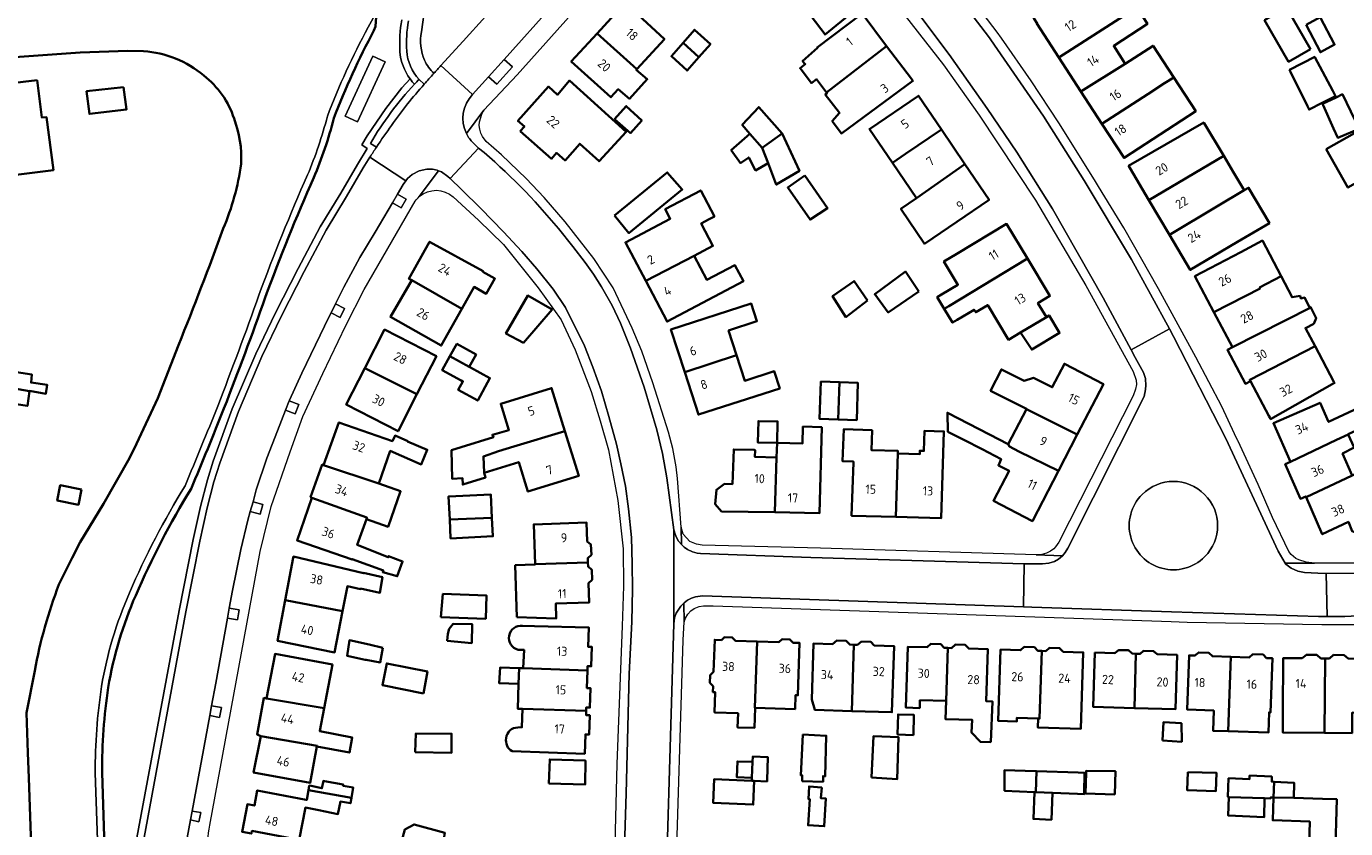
# Model space of a CAD drawing. Extents: x 150256 to 156914, y 461459 to 469481.
# Tile 171 of 256: x 155580 to 155775, y 462604 to 462723. Entities that reach past the tile are written whole.
import ezdxf
from ezdxf.enums import TextEntityAlignment as Align

# ---------------------------------------------------------------- set-up
doc = ezdxf.new("R2010")
doc.units = 0
doc.header["$LTSCALE"] = 0.75
for name, color, linetype, lineweight in [('B-RO-GK-BESCHOEIING-G', 251, 'GK-BESCHOEIING', 35), ('B-RO-GR-GROENVOORZIENING-GV', 251, 'CONTINUOUS', 18), ('B-RO-OG-BEBOUWING-GV', 6, 'CONTINUOUS', 35), ('B-RO-OG-BEBOUWING-T18', 1, 'CONTINUOUS', 18), ('B-RO-OG-TERREIN_CULTUURSCHEIDING-GV', 251, 'CONTINUOUS', 18), ('B-RO-OG-WATER_SLOOT-GV', 251, 'CONTINUOUS', 18), ('B-RO-VH-VERHARDING_ASFALT-GV', 251, 'CONTINUOUS', 18), ('B-RO-VH-VERHARDING_GRASBETONSTEEN-GV', 251, 'CONTINUOUS', 18), ('B-RO-VH-VERHARDING_STRAATBAKSTEEN-GV', 251, 'CONTINUOUS', 18), ('B-RO-VH-VERHARDING_TEGEL-GV', 251, 'CONTINUOUS', 18)]:
    doc.layers.add(name, color=color, linetype=linetype, lineweight=lineweight)
doc.styles.add('NLCS-ISO-M200-T18', font='NLCS-ISO.ttf', dxfattribs={"height": 360})
doc.linetypes.add('GK-BESCHOEIING', pattern='A,30,-5,[1,NLCS.SHX,S=1,R=0,X=0,Y=0],-5', length=40)

msp = doc.modelspace()

# ---------------------------------------------------------------- linework, layer by layer
at = {"layer": 'B-RO-GK-BESCHOEIING-G'}
for points in [[(155631.612, 462722.224), (155631.854, 462722.799), (155631.991, 462724.922)], [(155588.118, 462718.955), (155578.458, 462718.275)], [(155595.145, 462719.212), (155588.118, 462718.955)], [(155597.491, 462719.171), (155595.145, 462719.212)], [(155602.665, 462675.651), (155599.595, 462667.798)], [(155599.595, 462667.798), (155596.459, 462661.028)], [(155596.459, 462661.028), (155595.398, 462658.92)], [(155595.398, 462658.92), (155591.545, 462652.177)], [(155591.545, 462652.177), (155588.129, 462646.481)], [(155588.129, 462646.481), (155586.911, 462644.187)], [(155586.911, 462644.187), (155584.971, 462640.223)], [(155581.377, 462627.467), (155580.163, 462621.212)], [(155580.163, 462621.212), (155580.375, 462615.328)], [(155580.375, 462615.328), (155580.51, 462611.597)], [(155580.51, 462611.597), (155581.079, 462595.843)], [(155591.864, 462596.614), (155591.35, 462612.361)]]:
    msp.add_lwpolyline(points, dxfattribs=at)
for points in [[(155631.612, 462722.224, 0.0312692), (155625.66, 462709.227)], [(155606.41, 462715.552, 0.1606503), (155597.491, 462719.171)], [(155610.888, 462709.183, 0.1510902), (155606.41, 462715.552)], [(155611.945, 462702.471, 0.1038493), (155610.888, 462709.183)], [(155622.685, 462700.445, 0.0390504), (155625.66, 462709.227)], [(155609.304, 462692.91, 0.0645483), (155611.945, 462702.471)], [(155622.685, 462700.445, 0.0160632), (155615.502, 462682.687)], [(155602.665, 462675.651, 0.0073613), (155609.304, 462692.91)], [(155609.405, 462666.274, 0.0074803), (155615.502, 462682.687)], [(155604.529, 462654.376, 0.0046787), (155609.405, 462666.274)], [(155604.529, 462654.376, 0.0350793), (155596.33, 462638.606)], [(155584.971, 462640.223, 0.0450041), (155581.377, 462627.467)], [(155596.33, 462638.606, 0.0610186), (155592.263, 462624.988)], [(155592.263, 462624.988, 0.0388821), (155591.35, 462612.361)]]:
    msp.add_lwpolyline(points, format="xyb", dxfattribs=at)
at = {"layer": 'B-RO-GR-GROENVOORZIENING-GV'}
for points in [[(155650.881, 462717.929), (155648.58, 462715.373), (155649.803, 462714.272), (155652.108, 462716.825)], [(155636.398, 462697.26), (155635.104, 462698.019), (155634.345, 462696.725), (155635.638, 462695.966)], [(155627.265, 462681.097), (155625.925, 462681.77), (155625.252, 462680.43), (155626.592, 462679.756)], [(155619.073, 462667.433), (155618.522, 462666.038), (155619.917, 462665.487), (155620.468, 462666.882)], [(155613.702, 462652.463), (155613.303, 462651.017), (155614.749, 462650.618), (155615.148, 462652.064)], [(155611.397, 462634.98), (155611.665, 462636.456), (155610.189, 462636.724), (155609.921, 462635.248)], [(155608.76, 462620.537), (155609.034, 462622.012), (155607.559, 462622.285), (155607.285, 462620.81)], [(155604.446, 462605.378), (155605.696, 462605.112), (155605.964, 462606.465), (155604.687, 462606.688)]]:
    msp.add_lwpolyline(points, close=True, dxfattribs=at)
for points in [[(155754.587, 462644.312, 1), (155745.331, 462653.558)], [(155745.331, 462653.558, 1), (155754.587, 462644.312)]]:
    msp.add_lwpolyline(points, format="xyb", dxfattribs=at)
at = {"layer": 'B-RO-OG-BEBOUWING-GV'}
for points in [[(155728.302, 462725.374), (155729.33, 462723.95), (155729.81, 462723.285), (155729.747, 462723.244), (155733.023, 462718.207), (155744.538, 462725.645), (155743.031, 462727.962), (155740.875, 462726.56), (155739.021, 462729.46), (155740.156, 462730.243), (155738.994, 462732.027), (155737.724, 462731.136), (155737.519, 462731.648), (155737.453, 462731.812), (155736.534, 462731.055), (155736.291, 462731.433)], [(155670.518, 462716.502), (155674.615, 462720.957), (155668.789, 462726.315), (155664.644, 462721.808)], [(155702.46, 462724.947), (155700.528, 462727.523), (155696.328, 462724.372), (155698.398, 462721.612)], [(155698.581, 462713.048), (155707.5, 462719.924), (155703.866, 462724.738), (155697.232, 462719.73), (155697.271, 462719.678), (155695.051, 462717.71), (155695.457, 462717.25), (155694.7, 462716.629), (155696.375, 462714.439), (155697.132, 462715.007)], [(155742.842, 462717.312), (155741.123, 462719.954), (155746.124, 462723.206), (155744.538, 462725.645), (155733.023, 462718.207), (155736.28, 462713.2)], [(155770.264, 462719.447), (155766.701, 462725.615), (155763.459, 462723.741), (155767.011, 462717.594)], [(155677.363, 462720.383), (155679.701, 462718.269), (155681.409, 462720.214), (155679.078, 462722.331)], [(155769.598, 462723.057), (155771.719, 462719.016), (155773.814, 462720.137), (155771.706, 462724.192)], [(155664.644, 462721.808), (155660.816, 462717.646), (155666.691, 462712.341), (155667.783, 462713.528), (155669.449, 462712.113), (155672.071, 462715.005), (155670.449, 462716.427), (155670.518, 462716.502)], [(155679.701, 462718.269), (155677.363, 462720.383), (155675.632, 462718.417), (155677.958, 462716.283)], [(155707.5, 462719.924), (155698.581, 462713.048), (155698.672, 462712.925), (155698.429, 462712.736), (155700.537, 462710.033), (155699.455, 462708.817), (155700.806, 462706.979), (155711.398, 462714.761), (155711.166, 462715.068)], [(155736.28, 462713.2), (155739.385, 462708.426), (155746.199, 462712.825), (155748.661, 462714.409), (155750.008, 462715.275), (155748.431, 462717.701), (155746.948, 462719.982), (155742.842, 462717.312)], [(155770.896, 462718.286), (155770.877, 462718.322), (155767.164, 462716.382), (155767.29, 462716.127), (155769.793, 462711.048), (155770.055, 462710.516), (155771.978, 462711.504), (155773.947, 462712.516), (155773.544, 462713.279)], [(155581.743, 462714.897), (155569.662, 462713.466), (155571.443, 462700.709), (155576.66, 462701.357), (155576.66, 462700.627), (155584.153, 462701.569), (155583.148, 462709.383), (155582.418, 462709.356)], [(155653.266, 462707.327), (155657.888, 462703.235), (155658.654, 462704.101), (155659.899, 462702.999), (155662.083, 462705.466), (155664.934, 462702.871), (155668.961, 462707.248), (155660.557, 462714.817), (155658.794, 462712.719), (155657.43, 462713.926), (155652.929, 462708.841), (155653.87, 462708.009)], [(155739.385, 462708.426), (155742.668, 462703.378), (155753.264, 462710.266), (155750.008, 462715.275), (155748.661, 462714.409), (155746.199, 462712.825)], [(155594.541, 462713.857), (155589.066, 462713.239), (155589.49, 462709.87), (155594.971, 462710.519)], [(155708.372, 462702.625), (155710.316, 462703.962), (155715.621, 462707.571), (155712.227, 462712.571), (155704.967, 462707.642)], [(155777.45, 462707.653), (155774.975, 462712.786), (155774.04, 462712.327), (155772.055, 462711.354), (155772.137, 462711.17), (155773.677, 462707.737), (155774.298, 462706.353)], [(155667.205, 462709.087), (155669.61, 462707.032), (155671.259, 462708.924), (155668.962, 462711.046)], [(155692.058, 462706.965), (155688.577, 462710.881), (155686.125, 462708.247), (155687.273, 462706.933), (155689.088, 462704.858)], [(155687.273, 462706.933), (155684.512, 462704.519), (155685.87, 462702.591), (155687.08, 462703.433), (155688.106, 462701.525), (155689.964, 462702.572), (155689.088, 462704.858)], [(155689.964, 462702.572), (155691.173, 462699.421), (155694.602, 462701.464), (155692.058, 462706.965), (155689.088, 462704.858)], [(155715.621, 462707.571), (155710.316, 462703.962), (155708.372, 462702.625), (155711.923, 462697.394), (155719.093, 462702.456)], [(155757.402, 462703.675), (155754.532, 462708.491), (155754.465, 462708.603), (155743.333, 462702.186), (155743.352, 462702.153), (155743.507, 462701.891), (155746.343, 462697.098)], [(155772.553, 462704.67), (155775.788, 462698.979), (155780.059, 462701.393), (155776.781, 462707.041)], [(155749.368, 462691.987), (155756.388, 462696.161), (155760.444, 462698.573), (155758.815, 462701.305), (155757.402, 462703.675), (155746.343, 462697.098)], [(155667.225, 462694.864), (155669.36, 462692.247), (155677.248, 462698.68), (155675.023, 462701.228)], [(155719.093, 462702.456), (155711.923, 462697.394), (155709.608, 462695.822), (155713.104, 462690.671), (155722.68, 462697.172)], [(155695.392, 462700.75), (155692.878, 462698.994), (155696.174, 462694.237), (155698.769, 462695.953)], [(155760.444, 462698.573), (155756.388, 462696.161), (155749.368, 462691.987), (155752.448, 462686.782), (155759.468, 462690.937), (155764.184, 462693.728), (155761.098, 462698.962)], [(155671.838, 462685.152), (155679.009, 462688.889), (155681.777, 462690.331), (155680.044, 462693.656), (155681.246, 462694.291), (155682.02, 462694.7), (155679.988, 462698.545), (155674.731, 462695.766), (155675.474, 462694.361), (155668.827, 462690.847)], [(155716.694, 462681.431), (155728.35, 462688.469), (155725.272, 462693.603), (155717.917, 462689.193), (155715.988, 462688.037), (155718.046, 462684.604), (155715.652, 462683.169), (155714.988, 462682.771), (155716.031, 462681.031)], [(155755.956, 462680.53), (155762.792, 462684.039), (155762.721, 462684.172), (155765.927, 462685.879), (155763.137, 462691.141), (155759.928, 462689.439), (155753.14, 462685.84)], [(155637.192, 462685.284), (155644.638, 462681.052), (155646.435, 462684.261), (155648.224, 462683.26), (155649.509, 462685.511), (155647.701, 462686.523), (155647.751, 462686.612), (155639.83, 462690.948), (155636.775, 462685.491)], [(155671.838, 462685.152), (155675.013, 462679.145), (155686.303, 462685.113), (155685.049, 462687.485), (155680.908, 462685.296), (155679.009, 462688.889)], [(155716.031, 462681.031), (155717.26, 462678.981), (155717.925, 462679.379), (155720.459, 462680.898), (155720.688, 462680.515), (155722.477, 462681.588), (155725.55, 462676.463), (155727.334, 462677.532), (155731.148, 462679.818), (155729.914, 462681.876), (155731.672, 462682.93), (155728.35, 462688.469), (155716.694, 462681.431)], [(155644.638, 462681.052), (155637.192, 462685.284), (155634.043, 462679.819), (155641.577, 462675.583)], [(155712.27, 462683.614), (155710.303, 462686.539), (155705.754, 462683.186), (155707.74, 462680.493)], [(155762.721, 462684.172), (155762.792, 462684.039), (155755.956, 462680.53), (155758.712, 462675.334), (155770.283, 462681.246), (155770.25, 462681.311), (155770.088, 462681.257), (155769.385, 462682.689), (155768.818, 462682.581), (155768.71, 462682.932), (155767.521, 462682.744), (155765.927, 462685.879)], [(155704.675, 462682.247), (155702.683, 462685.125), (155699.5, 462682.894), (155701.484, 462679.798)], [(155653.727, 462675.987), (155657.98, 462680.936), (155654.367, 462682.992), (155651.137, 462677.358)], [(155685.294, 462674.147), (155684.106, 462677.82), (155688.31, 462679.179), (155687.46, 462681.809), (155675.565, 462677.961), (155677.609, 462671.638)], [(155731.148, 462679.818), (155727.334, 462677.532), (155729, 462674.987), (155733.119, 462677.46), (155731.556, 462680.063)], [(155770.283, 462681.246), (155758.712, 462675.334), (155757.96, 462674.934), (155760.616, 462669.926), (155761.367, 462670.325), (155761.262, 462670.524), (155770.93, 462675.479), (155769.493, 462678.176), (155770.736, 462678.797), (155771.088, 462679.662)], [(155637.968, 462668.382), (155640.855, 462674.015), (155633.185, 462677.945), (155630.277, 462672.269)], [(155645.693, 462672.445), (155646.721, 462674.246), (155643.876, 462675.845), (155642.861, 462674.016)], [(155770.93, 462675.479), (155761.262, 462670.524), (155761.367, 462670.325), (155764.088, 462665.194), (155764.213, 462664.959), (155764.347, 462664.706), (155773.816, 462670.067), (155773.735, 462670.217)], [(155642.861, 462674.016), (155641.706, 462671.932), (155644.533, 462670.413), (155644.781, 462670.278), (155644.094, 462669.013), (155646.974, 462667.45), (155648.775, 462670.766), (155645.895, 462672.33), (155645.693, 462672.445)], [(155685.294, 462674.147), (155677.609, 462671.638), (155679.637, 462665.365), (155691.682, 462669.259), (155690.863, 462671.792), (155686.51, 462670.385)], [(155580.621, 462668.849), (155580.624, 462668.872), (155583.029, 462668.466), (155583.246, 462669.763), (155580.84, 462670.115), (155580.976, 462671.304), (155577.381, 462671.872), (155576.978, 462669.478)], [(155630.277, 462672.269), (155627.497, 462666.844), (155635.166, 462662.914), (155637.968, 462668.382)], [(155735.717, 462662.407), (155739.599, 462669.893), (155733.827, 462672.888), (155732.032, 462669.426), (155729.237, 462670.812), (155727.885, 462670.379), (155724.507, 462672.056), (155722.885, 462668.894), (155728.233, 462666.232), (155728.201, 462666.17)], [(155700.33, 462664.644), (155700.519, 462670.162), (155697.771, 462670.252), (155697.59, 462664.738)], [(155700.519, 462670.162), (155700.33, 462664.644), (155703.091, 462664.549), (155703.266, 462670.072)], [(155580.621, 462668.849), (155576.978, 462669.478), (155576.597, 462667.21), (155580.299, 462666.656)], [(155647.92, 462656.775), (155647.802, 462659.185), (155650.061, 462659.977), (155652.326, 462660.673), (155659.873, 462662.928), (155657.911, 462669.301), (155650.382, 462666.983), (155651.585, 462663.078), (155649.141, 462662.397), (155649.285, 462662.012), (155644.533, 462660.549), (155643.091, 462660.109), (155643.173, 462655.883), (155644.719, 462655.953), (155644.757, 462655.019), (155648.14, 462656.061)], [(155725.509, 462660.977), (155722.753, 462662.406), (155716.498, 462665.649), (155716.574, 462662.829), (155718.953, 462661.643), (155721.661, 462660.239), (155724.442, 462658.796), (155724.059, 462657.851), (155725.624, 462657.068), (155723.311, 462652.607), (155729.083, 462649.614), (155732.928, 462657.029), (155727.097, 462659.91), (155725.691, 462660.639)], [(155735.717, 462662.407), (155728.201, 462666.17), (155725.509, 462660.977), (155725.691, 462660.639), (155727.097, 462659.91), (155732.928, 462657.029)], [(155767.283, 462658.375), (155774.116, 462661.613), (155775.832, 462662.423), (155775.817, 462662.453), (155781.818, 462665.182), (155781.17, 462667.56), (155778.251, 462666.399), (155778.115, 462666.696), (155772.934, 462664.293), (155771.681, 462667.136), (155764.765, 462664.088)], [(155632.319, 462655.154), (155634.018, 462659.999), (155638.608, 462658.003), (155639.5, 462660.174), (155636.596, 462661.406), (155636.609, 462661.436), (155634.744, 462662.274), (155634.327, 462661.44), (155626.407, 462664.219), (155624.155, 462657.909)], [(155691.275, 462661.177), (155691.37, 462664.354), (155688.526, 462664.419), (155688.431, 462661.262)], [(155659.873, 462662.928), (155652.326, 462660.673), (155650.061, 462659.977), (155647.802, 462659.185), (155647.92, 462656.775), (155653.04, 462658.351), (155654.388, 462653.974), (155661.916, 462656.292)], [(155691.208, 462659.028), (155690.954, 462650.906), (155697.59, 462650.786), (155697.901, 462663.507), (155695.114, 462663.599), (155695.032, 462661.089), (155691.275, 462661.177)], [(155708.867, 462650.217), (155709.17, 462659.614), (155709.182, 462659.986), (155705.245, 462660.129), (155705.352, 462663.057), (155701.164, 462663.209), (155700.992, 462658.467), (155702.598, 462658.409), (155702.593, 462658.263), (155702.308, 462650.404)], [(155708.867, 462650.217), (155715.556, 462650.027), (155715.978, 462662.884), (155713.126, 462662.977), (155713.029, 462659.989), (155712.418, 462660.02), (155712.404, 462659.504), (155709.17, 462659.614)], [(155776.439, 462656.343), (155774.998, 462659.611), (155776.736, 462660.507), (155775.832, 462662.423), (155774.116, 462661.613), (155767.283, 462658.375), (155766.507, 462658.032), (155768.767, 462652.907), (155769.542, 462653.249), (155769.593, 462653.133)], [(155784.583, 462660.101), (155783.853, 462662.614), (155781.556, 462661.993), (155782.33, 462659.095), (155776.439, 462656.343), (155769.593, 462653.133), (155772.002, 462647.667), (155775.875, 462649.49), (155776.412, 462648.093), (155777.898, 462647.526), (155780.713, 462648.855), (155781.239, 462650.425), (155780.556, 462651.793), (155779.098, 462652.321), (155778.354, 462651.998), (155777.558, 462653.804), (155782.918, 462656.265), (155783.579, 462654.877), (155783.601, 462654.887), (155784.162, 462652.944), (155786.35, 462653.576), (155784.52, 462659.91), (155784.629, 462659.942)], [(155691.208, 462659.028), (155688.017, 462659.102), (155688.04, 462660.087), (155687.914, 462660.145), (155684.872, 462660.223), (155684.671, 462655.09), (155683.517, 462655.131), (155682.304, 462654.238), (155682.099, 462652.137), (155683.061, 462651.048), (155690.954, 462650.906)], [(155624.155, 462657.909), (155623.948, 462657.983), (155622.216, 462653.15), (155622.426, 462653.075), (155630.555, 462650.125), (155630.479, 462649.909), (155633.701, 462648.779), (155635.541, 462654.024), (155632.319, 462655.154)], [(155588.302, 462654.299), (155585.156, 462654.917), (155584.712, 462652.658), (155587.858, 462652.039)], [(155630.479, 462649.909), (155630.555, 462650.125), (155622.426, 462653.075), (155620.234, 462646.743), (155628.372, 462643.902), (155628.399, 462643.979), (155633.007, 462642.277), (155632.899, 462642.061), (155635.061, 462641.439), (155635.846, 462643.628), (155633.765, 462644.439), (155633.711, 462644.25), (155629.138, 462646.085)], [(155642.821, 462649.833), (155649.078, 462650.111), (155648.898, 462653.555), (155643.736, 462653.313), (155642.65, 462653.272)], [(155642.821, 462649.833), (155642.959, 462647.045), (155649.222, 462647.366), (155649.078, 462650.111)], [(155655.467, 462643.208), (155663.282, 462643.478), (155663.26, 462644.123), (155663.789, 462644.631), (155663.735, 462646.12), (155663.174, 462646.593), (155663.077, 462649.391), (155655.262, 462649.121)], [(155618.479, 462637.917), (155626.946, 462636.254), (155627.665, 462639.966), (155629.635, 462639.546), (155629.626, 462639.609), (155632.489, 462639.001), (155632.852, 462641.294), (155630.045, 462641.93), (155630.038, 462641.896), (155619.686, 462644.362), (155619.646, 462644.147)], [(155652.781, 462635.377), (155658.585, 462635.212), (155658.509, 462637.393), (155663.487, 462637.565), (155663.388, 462640.422), (155663.902, 462640.916), (155663.848, 462642.405), (155663.303, 462642.864), (155663.282, 462643.478), (155655.467, 462643.208), (155655.468, 462643.175), (155652.52, 462643.073)], [(155641.526, 462635.385), (155648.163, 462635.148), (155648.289, 462638.579), (155641.825, 462638.817)], [(155626.946, 462636.254), (155618.479, 462637.917), (155617.35, 462631.885), (155625.769, 462630.176)], [(155642.428, 462631.88), (155646.09, 462631.554), (155646.17, 462634.333), (155643.351, 462634.414), (155642.75, 462633.661), (155642.528, 462632.927)], [(155632.927, 462630.85), (155630.899, 462631.353), (155627.975, 462631.961), (155627.651, 462629.654), (155630.316, 462629.073), (155630.442, 462629.094), (155632.544, 462628.677)], [(155688.033, 462621.985), (155687.97, 462621.988), (155688.336, 462631.797), (155685.115, 462631.906), (155684.66, 462632.386), (155683.491, 462632.426), (155683.042, 462632), (155682.048, 462632.034), (155681.887, 462627.3), (155681.382, 462626.821), (155681.343, 462625.671), (155681.82, 462625.168), (155681.791, 462624.294), (155682.138, 462624.282), (155682.036, 462621.285), (155685.517, 462621.167), (155685.446, 462619.072), (155687.931, 462618.987)], [(155688.033, 462621.985), (155693.943, 462621.785), (155694.014, 462623.853), (155694.362, 462623.841), (155694.624, 462631.564), (155693.657, 462631.597), (155693.194, 462632.086), (155692.026, 462632.126), (155691.562, 462631.687), (155688.336, 462631.797), (155687.97, 462621.988)], [(155702.644, 462631.302), (155702.052, 462631.321), (155701.523, 462631.87), (155700.129, 462631.915), (155699.495, 462631.399), (155696.692, 462631.49), (155696.421, 462623.182), (155696.855, 462621.675), (155702.336, 462621.497)], [(155702.644, 462631.302), (155702.336, 462621.497), (155708.278, 462621.304), (155708.597, 462631.115), (155705.681, 462631.21), (155705.182, 462631.728), (155703.787, 462631.773), (155703.188, 462631.284)], [(155712.408, 462621.926), (155712.441, 462623.094), (155716.307, 462622.985), (155716.574, 462630.828), (155716.035, 462630.845), (155715.511, 462631.391), (155714.057, 462631.442), (155713.489, 462630.926), (155710.645, 462631.017), (155710.358, 462621.991)], [(155722.921, 462616.863), (155723.163, 462622.922), (155722.259, 462622.951), (155722.504, 462630.639), (155719.674, 462630.729), (155719.15, 462631.276), (155717.697, 462631.326), (155717.128, 462630.81), (155716.574, 462630.828), (155716.307, 462622.985), (155716.219, 462620.297), (155720.192, 462620.188), (155720.084, 462618.296), (155721.381, 462616.918)], [(155729.96, 462620.393), (155730.152, 462620.387), (155730.491, 462630.379), (155729.902, 462630.399), (155729.375, 462630.941), (155727.878, 462630.987), (155727.325, 462630.487), (155724.364, 462630.587), (155724.006, 462620.044), (155726.785, 462619.949), (155726.804, 462620.5)], [(155729.96, 462620.393), (155729.914, 462619.052), (155736.233, 462618.837), (155736.618, 462630.172), (155733.646, 462630.272), (155733.12, 462630.814), (155731.622, 462630.86), (155731.07, 462630.36), (155730.491, 462630.379), (155730.152, 462620.387)], [(155738.319, 462630.149), (155738.091, 462622.114), (155744.19, 462621.941), (155744.418, 462629.976), (155743.857, 462629.992), (155743.323, 462630.482), (155741.838, 462630.515), (155741.299, 462630.064)], [(155624.242, 462621.923), (155625.463, 462628.395), (155616.96, 462629.943), (155615.722, 462623.359)], [(155638.927, 462624.093), (155639.519, 462627.349), (155633.491, 462628.529), (155632.857, 462625.334)], [(155744.418, 462629.976), (155744.19, 462621.941), (155750.289, 462621.769), (155750.517, 462629.803), (155747.572, 462629.886), (155747.038, 462630.376), (155745.553, 462630.41), (155745.015, 462629.959)], [(155758.45, 462629.511), (155755.724, 462629.605), (155755.205, 462630.112), (155753.718, 462630.166), (155753.152, 462629.693), (155752.29, 462629.723), (155752.015, 462621.702), (155755.939, 462621.568), (155755.837, 462618.585), (155758.073, 462618.508)], [(155758.073, 462618.508), (155764.018, 462618.304), (155764.121, 462621.287), (155764.335, 462621.28), (155764.611, 462629.3), (155763.749, 462629.33), (155763.23, 462629.837), (155761.743, 462629.89), (155761.177, 462629.418), (155758.45, 462629.511)], [(155772.337, 462618.27), (155772.422, 462629.28), (155771.806, 462629.285), (155771.185, 462629.81), (155769.653, 462629.821), (155769.016, 462629.306), (155766.226, 462629.328), (155766.164, 462621.328), (155766.141, 462618.318)], [(155772.422, 462629.28), (155772.337, 462618.27), (155776.416, 462618.239), (155776.439, 462621.254), (155778.556, 462621.237), (155778.618, 462629.232), (155775.838, 462629.254), (155775.217, 462629.778), (155773.685, 462629.79), (155773.048, 462629.275)], [(155653.084, 462627.834), (155650.279, 462627.925), (155650.151, 462625.607), (155653.009, 462625.518)], [(155663.217, 462627.506), (155653.72, 462627.814), (155653.084, 462627.834), (155653.009, 462625.518), (155652.89, 462621.837), (155653.604, 462621.814), (155663.023, 462621.509), (155663.04, 462622.02), (155663.583, 462622.002), (155663.684, 462624.862), (155663.132, 462624.88)], [(155623.169, 462616.234), (155627.97, 462615.352), (155628.403, 462617.568), (155623.596, 462618.501), (155623.61, 462618.575), (155624.242, 462621.923), (155615.722, 462623.359), (155615.312, 462623.435), (155614.313, 462618.031), (155614.837, 462617.772), (155623.188, 462616.338)], [(155711.458, 462617.927), (155711.546, 462620.921), (155709.209, 462620.996), (155709.133, 462618.023)], [(155748.367, 462617.117), (155751.186, 462616.952), (155751.135, 462619.68), (155748.474, 462619.823)], [(155614.837, 462617.772), (155613.787, 462612.418), (155622.154, 462610.86), (155623.169, 462616.234), (155623.188, 462616.338)], [(155637.69, 462615.419), (155643.068, 462615.283), (155643.109, 462618.121), (155637.825, 462618.176)], [(155695.078, 462618.025), (155694.807, 462611.971), (155695.023, 462611.971), (155695.023, 462611.133), (155698.104, 462611.025), (155698.104, 462611.863), (155698.401, 462611.808), (155698.564, 462617.835)], [(155705.279, 462611.636), (155709.08, 462611.428), (155709.275, 462617.613), (155705.556, 462617.759)], [(155657.486, 462610.785), (155662.864, 462610.595), (155662.919, 462614.163), (155657.621, 462614.326)], [(155687.546, 462611.623), (155687.651, 462613.954), (155685.415, 462614.042), (155685.304, 462611.713)], [(155689.81, 462611.249), (155689.921, 462614.66), (155687.688, 462614.761), (155687.651, 462613.954), (155687.546, 462611.623), (155687.525, 462611.171), (155687.911, 462611.154), (155689.804, 462611.068)], [(155621.901, 462609.765), (155628.257, 462608.62), (155628.509, 462610.19), (155627.023, 462610.433), (155627.05, 462610.595), (155624.292, 462611.107), (155624.131, 462611.136), (155623.9, 462610.058), (155622.311, 462610.399), (155622.023, 462610.461)], [(155687.525, 462611.171), (155681.974, 462611.423), (155681.815, 462607.921), (155687.753, 462607.644), (155687.911, 462611.154)], [(155729.594, 462609.493), (155729.709, 462612.59), (155729.538, 462612.595), (155724.969, 462612.743), (155724.969, 462611.593), (155724.969, 462610.033), (155724.965, 462609.701), (155729.399, 462609.502)], [(155729.709, 462612.59), (155729.594, 462609.493), (155732.084, 462609.381), (155735.74, 462609.217), (155736.726, 462609.173), (155736.728, 462609.312), (155736.78, 462612.362), (155735.883, 462612.391)], [(155741.293, 462609.145), (155741.375, 462612.578), (155737.051, 462612.659), (155737.043, 462612.356), (155736.969, 462609.308)], [(155752.103, 462612.467), (155752.018, 462609.769), (155756.256, 462609.635), (155756.341, 462612.333)], [(155764.894, 462611.018), (155764.51, 462611.037), (155764.51, 462611.793), (155761.24, 462611.929), (155761.213, 462611.389), (155758.131, 462611.551), (155758.023, 462608.794), (155758.158, 462608.767), (155763.455, 462608.577), (155764.347, 462608.55), (155764.347, 462608.712), (155764.78, 462608.685)], [(155764.78, 462608.685), (155767.807, 462608.631), (155767.834, 462610.874), (155764.894, 462611.018)], [(155621.901, 462609.765), (155621.649, 462608.336), (155621.578, 462608.35), (155614.332, 462609.746), (155613.899, 462607.496), (155612.868, 462607.695), (155612.081, 462603.614), (155613.455, 462603.349), (155613.531, 462603.744), (155620.53, 462602.436), (155621.465, 462607.197), (155623.428, 462606.812), (155626.265, 462606.244), (155626.644, 462608.082), (155628.131, 462607.838), (155628.257, 462608.62)], [(155697.928, 462610.179), (155696.016, 462610.328), (155695.917, 462608.449), (155696.122, 462608.46), (155695.888, 462604.575), (155698.258, 462604.432), (155698.507, 462608.544), (155697.78, 462608.588)], [(155729.594, 462609.493), (155729.399, 462609.502), (155729.24, 462605.516), (155731.905, 462605.396), (155732.084, 462609.381)], [(155763.455, 462608.577), (155758.158, 462608.767), (155758.049, 462606.038), (155763.401, 462605.794)], [(155767.807, 462608.631), (155764.78, 462608.685), (155764.671, 462605.334), (155770.157, 462605.117), (155769.994, 462599.995), (155771.794, 462599.938), (155773.886, 462599.873), (155774.131, 462608.44), (155772.051, 462608.503)], [(155641.357, 462599.02), (155642.08, 462603.471), (155637.577, 462604.704), (155636.194, 462603.961), (155633.136, 462592.655), (155636.186, 462591.831), (155636.579, 462591.156), (155637.723, 462590.839), (155638.405, 462591.23), (155639.192, 462591.017)]]:
    msp.add_lwpolyline(points, close=True, dxfattribs=at)
for points in [[(155653.607, 462634.118, 0.9476641), (155652.968, 462630.569)], [(155652.894, 462619.058, 0.3883688), (155651.191, 462617.491)], [(155651.191, 462617.491, 0.3282507), (155652.069, 462615.528)]]:
    msp.add_lwpolyline(points, format="xyb", dxfattribs=at)
for points in [[(155653.72, 462627.814), (155663.217, 462627.506), (155663.238, 462628.135), (155663.786, 462628.117), (155663.886, 462630.977), (155663.33, 462630.995), (155663.422, 462633.835), (155655.397, 462634.067), (155653.607, 462634.118)], [(155652.968, 462630.569), (155653.832, 462630.542), (155653.72, 462627.814)], [(155652.069, 462615.528), (155662.818, 462615.18), (155662.91, 462618.021), (155663.447, 462618.003), (155663.547, 462620.864), (155663.003, 462620.881), (155663.023, 462621.509), (155653.604, 462621.814)], [(155653.604, 462621.814), (155653.516, 462619.085), (155652.894, 462619.058)]]:
    msp.add_lwpolyline(points, dxfattribs=at)
at = {"layer": 'B-RO-OG-TERREIN_CULTUURSCHEIDING-GV'}
for points in [[(155641.527, 462717.034), (155644.835, 462720.663), (155654.754, 462731.652), (155666.343, 462744.505), (155672.813, 462751.439), (155680.121, 462759.592), (155683.259, 462763.045), (155682.625, 462763.68), (155692.173, 462774.584), (155692.935, 462773.948), (155694.478, 462775.714), (155699.835, 462782.191), (155716.688, 462802.469), (155723.298, 462810.022), (155724.505, 462811.441), (155724.645, 462811.606), (155726.199, 462812.988), (155727.929, 462814.142), (155730.209, 462815.244), (155732.585, 462816.054), (155732.49, 462816.36), (155732.36, 462819.37), (155731.07, 462819.31)], [(155639.191, 462725.956), (155638.632, 462722.043)], [(155636.944, 462715.057), (155635.744, 462713.727), (155633.34, 462710.69), (155630.61, 462706.637), (155629.797, 462705.322), (155630.62, 462704.752), (155629.175, 462702.413), (155626.684, 462698.156), (155623.648, 462693.147), (155620.372, 462687.013), (155617.023, 462680.428), (155614.112, 462674.384), (155610.616, 462666.203), (155607.826, 462658.498), (155606.955, 462655.693), (155605.922, 462651.786), (155604.838, 462646.861), (155602.782, 462636.375), (155594.889, 462593.996)], [(155631.968, 462704.943), (155631.076, 462705.503)], [(155594.889, 462593.996), (155595.487, 462594.463), (155595.687, 462594.206), (155596.053, 462594.492), (155603.764, 462636.187), (155605.817, 462646.657), (155606.894, 462651.551), (155607.916, 462655.417), (155608.774, 462658.179), (155611.547, 462665.836), (155615.023, 462673.97), (155617.919, 462679.984), (155621.259, 462686.551), (155624.517, 462692.652), (155627.543, 462697.644), (155630.032, 462701.898), (155631.018, 462703.494)]]:
    msp.add_lwpolyline(points, dxfattribs=at)
for points in [[(155635.72, 462723.815, 0.0561351), (155635.451, 462719.131)], [(155636.449, 462719.193, -0.0560946), (155636.71, 462723.669)], [(155638.632, 462722.043, 0.1512141), (155639.09, 462717.824)], [(155635.451, 462719.131, 0.1420488), (155636.944, 462715.057)], [(155638.294, 462714.997, -0.1732897), (155636.449, 462719.193)], [(155639.09, 462717.824, 0.1048502), (155640.477, 462715.884)], [(155640.477, 462715.884, -0.0036289), (155641.527, 462717.034)], [(155637.604, 462714.271, -0.0331841), (155636.944, 462715.057)], [(155636.944, 462715.057, 0.0331841), (155637.604, 462714.271)], [(155637.604, 462714.271, -0.0056461), (155638.294, 462714.997)], [(155631.076, 462705.503, -0.0547692), (155637.604, 462714.271)], [(155631.018, 462703.494, -0.00288), (155631.968, 462704.943)]]:
    msp.add_lwpolyline(points, format="xyb", dxfattribs=at)
at = {"layer": 'B-RO-OG-WATER_SLOOT-GV'}
for points in [[(155630.736, 462722.707), (155631.991, 462724.922), (155632.009, 462725.204)], [(155631.612, 462722.224), (155631.854, 462722.799), (155631.991, 462724.922), (155630.736, 462722.707)], [(155632.009, 462725.204), (155631.991, 462724.922), (155631.854, 462722.799), (155631.612, 462722.224)], [(155527.898, 462715.52), (155535.417, 462714.288), (155544.395, 462714.018), (155559.64, 462716.161), (155573.646, 462717.869), (155578.458, 462718.275), (155588.118, 462718.955), (155595.145, 462719.212), (155597.491, 462719.171)], [(155591.35, 462612.361), (155591.864, 462596.614), (155590.961, 462592.312), (155592.175, 462592.662), (155593.76, 462593.113), (155594.889, 462593.996), (155602.782, 462636.375), (155604.838, 462646.861), (155605.922, 462651.786), (155606.955, 462655.693), (155607.826, 462658.498), (155610.616, 462666.203), (155614.112, 462674.384), (155617.023, 462680.428), (155620.372, 462687.013), (155623.648, 462693.147), (155626.684, 462698.156), (155629.175, 462702.413), (155630.62, 462704.752), (155629.797, 462705.322), (155630.61, 462706.637), (155633.34, 462710.69), (155635.744, 462713.727), (155636.944, 462715.057)], [(155602.665, 462675.651), (155599.595, 462667.798), (155596.459, 462661.028), (155595.398, 462658.92), (155591.545, 462652.177), (155588.129, 462646.481), (155586.911, 462644.187), (155584.971, 462640.223)], [(155581.377, 462627.467), (155580.163, 462621.212), (155580.375, 462615.328), (155580.51, 462611.597), (155581.079, 462595.843), (155582.629, 462591.858), (155589.92, 462592.222), (155590.861, 462596.702), (155590.35, 462612.341)], [(155590.35, 462612.341), (155590.861, 462596.702), (155589.92, 462592.222), (155590.8, 462592.266), (155590.961, 462592.312), (155591.864, 462596.614)], [(155591.864, 462596.614), (155591.35, 462612.361)]]:
    msp.add_lwpolyline(points, dxfattribs=at)
for points in [[(155624.705, 462709.53, -0.0313417), (155630.736, 462722.707)], [(155630.736, 462722.707, 0.0313417), (155624.705, 462709.53)], [(155635.451, 462719.131, -0.0561351), (155635.72, 462723.815)], [(155631.612, 462722.224, 0.0312692), (155625.66, 462709.227)], [(155625.66, 462709.227, -0.0312692), (155631.612, 462722.224)], [(155597.491, 462719.171, -0.1606503), (155606.41, 462715.552)], [(155636.944, 462715.057, -0.1420488), (155635.451, 462719.131)], [(155606.41, 462715.552, -0.1510902), (155610.888, 462709.183)], [(155610.888, 462709.183, -0.1038493), (155611.945, 462702.471)], [(155621.768, 462700.844, 0.0392131), (155624.705, 462709.53)], [(155624.705, 462709.53, -0.0392131), (155621.768, 462700.844)], [(155625.66, 462709.227, -0.0390504), (155622.685, 462700.445)], [(155622.685, 462700.445, 0.0390504), (155625.66, 462709.227)], [(155611.945, 462702.471, -0.0645483), (155609.304, 462692.91)], [(155614.562, 462683.027, -0.016039), (155621.768, 462700.844)], [(155621.768, 462700.844, 0.016039), (155614.562, 462683.027)], [(155622.685, 462700.445, 0.0160632), (155615.502, 462682.687)], [(155615.502, 462682.687, -0.0160632), (155622.685, 462700.445)], [(155609.304, 462692.91, -0.0073613), (155602.665, 462675.651)], [(155608.475, 462666.641, 0.0075126), (155614.562, 462683.027)], [(155614.562, 462683.027, -0.0075126), (155608.475, 462666.641)], [(155615.502, 462682.687, -0.0074803), (155609.405, 462666.274)], [(155609.405, 462666.274, 0.0074803), (155615.502, 462682.687)], [(155603.637, 462654.834, 0.0045995), (155608.475, 462666.641)], [(155608.475, 462666.641, -0.0045995), (155603.637, 462654.834)], [(155609.405, 462666.274, -0.0046787), (155604.529, 462654.376)], [(155604.529, 462654.376, 0.0046787), (155609.405, 462666.274)], [(155595.413, 462639.005, -0.034878), (155603.637, 462654.834)], [(155603.637, 462654.834, 0.034878), (155595.413, 462639.005)], [(155604.529, 462654.376, 0.0350793), (155596.33, 462638.606)], [(155596.33, 462638.606, -0.0350793), (155604.529, 462654.376)], [(155584.971, 462640.223, 0.0450041), (155581.377, 462627.467)], [(155591.276, 462625.147, -0.0611031), (155595.413, 462639.005)], [(155595.413, 462639.005, 0.0611031), (155591.276, 462625.147)], [(155596.33, 462638.606, 0.0610186), (155592.263, 462624.988)], [(155592.263, 462624.988, -0.0610186), (155596.33, 462638.606)], [(155590.35, 462612.341, -0.038888), (155591.276, 462625.147)], [(155591.276, 462625.147, 0.038888), (155590.35, 462612.341)], [(155592.263, 462624.988, 0.0388821), (155591.35, 462612.361)], [(155591.35, 462612.361, -0.0388821), (155592.263, 462624.988)]]:
    msp.add_lwpolyline(points, format="xyb", dxfattribs=at)
msp.add_lwpolyline([(155631.424, 462718.422), (155633.259, 462717.577), (155629.171, 462708.702), (155627.336, 462709.547)], close=True, dxfattribs=at)
at = {"layer": 'B-RO-VH-VERHARDING_ASFALT-GV'}
for points in [[(155638.632, 462722.043), (155639.191, 462725.956)], [(155638.294, 462714.997), (155639.037, 462714.266)]]:
    msp.add_lwpolyline(points, dxfattribs=at)
for points in [[(155636.71, 462723.669, 0.0560946), (155636.449, 462719.193)], [(155639.09, 462717.824, -0.1512141), (155638.632, 462722.043)], [(155636.449, 462719.193, 0.1732897), (155638.294, 462714.997)], [(155640.477, 462715.884, -0.1048502), (155639.09, 462717.824)], [(155639.037, 462714.266, -0.0039109), (155640.477, 462715.884)]]:
    msp.add_lwpolyline(points, format="xyb", dxfattribs=at)
at = {"layer": 'B-RO-VH-VERHARDING_GRASBETONSTEEN-GV'}
msp.add_lwpolyline([(155631.424, 462718.422), (155627.336, 462709.547), (155629.171, 462708.702), (155633.259, 462717.577)], close=True, dxfattribs=at)
at = {"layer": 'B-RO-VH-VERHARDING_STRAATBAKSTEEN-GV'}
for points in [[(155710.916, 462726.421), (155716.759, 462718.688), (155722.369, 462710.702), (155726.803, 462704.224), (155732.048, 462695.808), (155739.549, 462682.671), (155743.698, 462674.977), (155749.374, 462678.043), (155743.76, 462688.314), (155736.757, 462700.01), (155730.748, 462709.549), (155722.934, 462720.869), (155722.735, 462721.13), (155712.91, 462734.028)], [(155654.754, 462731.652), (155644.835, 462720.663), (155641.527, 462717.034), (155646.207, 462712.735), (155648.58, 462715.373), (155650.881, 462717.929), (155658.147, 462726.003)], [(155646.207, 462712.735), (155641.527, 462717.034)], [(155641.183, 462701.467), (155641.615, 462701.29), (155642.554, 462700.609), (155642.87, 462700.31), (155647.095, 462704.824), (155646.313, 462705.588)], [(155647.095, 462704.824), (155642.87, 462700.31), (155644.587, 462698.685), (155647.441, 462695.856), (155650.805, 462692.409), (155653.497, 462689.525), (155655.705, 462686.933), (155658.156, 462683.935), (155659.965, 462681.241), (155662.77, 462675.571), (155664.005, 462672.396), (155665.274, 462668.825), (155666.396, 462665.102), (155667.512, 462661), (155668.172, 462658.102), (155668.834, 462654.779), (155669.276, 462651.409), (155669.713, 462647.185), (155669.846, 462643.299), (155669.875, 462639.552), (155669.764, 462634.709), (155669.405, 462626.987), (155668.943, 462609.31), (155668.14, 462584.098)], [(155602.634, 462595.528), (155604.446, 462605.378), (155604.687, 462606.688), (155607.285, 462620.81), (155607.559, 462622.285), (155608.172, 462625.596), (155609.921, 462635.248), (155610.189, 462636.724), (155610.664, 462639.346), (155611.892, 462645.382), (155612.958, 462649.768), (155613.303, 462651.017), (155613.702, 462652.463), (155614.188, 462654.222), (155615.742, 462658.909), (155617.304, 462662.955), (155618.522, 462666.038), (155619.073, 462667.433), (155619.109, 462667.525), (155620.943, 462671.496), (155624.972, 462679.873), (155625.252, 462680.43), (155625.925, 462681.77), (155627.163, 462684.235), (155629.524, 462688.618), (155631.78, 462692.357), (155634.345, 462696.725), (155635.104, 462698.019), (155635.933, 462699.431), (155636.327, 462699.994), (155631.018, 462703.494), (155630.032, 462701.898), (155627.543, 462697.644), (155624.517, 462692.652), (155621.259, 462686.551), (155617.919, 462679.984), (155615.023, 462673.97), (155611.547, 462665.836), (155608.774, 462658.179), (155607.916, 462655.417), (155606.894, 462651.551), (155605.817, 462646.657), (155603.764, 462636.187), (155596.053, 462594.492)], [(155631.018, 462703.494), (155636.327, 462699.994), (155636.548, 462700.309), (155637.285, 462700.929), (155638.303, 462701.466), (155639.443, 462701.692), (155640.266, 462701.68), (155640.954, 462701.56), (155641.183, 462701.467)], [(155676.013, 462634.381), (155676.018, 462648.321), (155674.957, 462655.991), (155674.342, 462659.591), (155673.506, 462663.121), (155671.624, 462669.408), (155669.586, 462675.209), (155668.13, 462678.9), (155666.864, 462681.54), (155665.284, 462684.284), (155664.119, 462686.16), (155662.88, 462687.871), (155661.055, 462690.253), (155658.919, 462692.911)], [(155674.46, 462582.806), (155676.013, 462634.381)]]:
    msp.add_lwpolyline(points, dxfattribs=at)
for points in [[(155641.527, 462717.034, 0.0036289), (155640.477, 462715.884)], [(155640.477, 462715.884, 0.0039109), (155639.037, 462714.266)], [(155639.037, 462714.266, 0.006985), (155636.555, 462711.356)], [(155645.293, 462706.972, -0.3201576), (155646.207, 462712.735)], [(155636.555, 462711.356, 0.0167193), (155631.968, 462704.943)], [(155646.313, 462705.588, -0.0856172), (155645.293, 462706.972)], [(155631.968, 462704.943, 0.00288), (155631.018, 462703.494)], [(155658.919, 462692.911, 0.0470636), (155647.095, 462704.824)], [(155745.331, 462653.558, -1), (155754.587, 462644.312)], [(155754.587, 462644.312, -1), (155745.331, 462653.558)]]:
    msp.add_lwpolyline(points, format="xyb", dxfattribs=at)
for points in [[(155727.762, 462636.925), (155728.998, 462636.884), (155749.655, 462636.2), (155771.418, 462635.481), (155772.706, 462635.479), (155772.594, 462641.835), (155771.341, 462641.89), (155769.371, 462641.976), (155768.389, 462642.186), (155767.392, 462642.625), (155766.619, 462643.236), (155766.522, 462643.399), (155765.461, 462645.175), (155757.739, 462661.834), (155749.971, 462676.951), (155749.374, 462678.043), (155743.698, 462674.977), (155744.319, 462673.826), (155745.526, 462671.587), (155745.807, 462670.723), (155745.89, 462669.637), (155745.763, 462668.747), (155745.729, 462668.594), (155745.612, 462668.073), (155734.314, 462645.616), (155733.942, 462644.971), (155733.535, 462644.483), (155732.959, 462643.991), (155732.363, 462643.635), (155731.521, 462643.402), (155730.597, 462643.3), (155729.183, 462643.26), (155727.888, 462643.3)], [(155772.706, 462635.479), (155775.332, 462635.492), (155781.981, 462635.818), (155786.295, 462636.193), (155790.412, 462636.807), (155794.907, 462637.784), (155800.203, 462639.169), (155804.892, 462640.523), (155810.268, 462642.485), (155838.315, 462653.793), (155835.928, 462659.716), (155829.064, 462656.752), (155811.029, 462649.576), (155807.691, 462648.292), (155803.213, 462646.663), (155799.952, 462645.591), (155795.962, 462644.534), (155791.367, 462643.449), (155787.903, 462642.836), (155784.547, 462642.354), (155780.169, 462641.878), (155772.594, 462641.835)], [(155727.762, 462636.925), (155727.888, 462643.3), (155696.262, 462644.243), (155679.928, 462644.79), (155679.466, 462644.848), (155678.755, 462645.039), (155678.035, 462645.408), (155677.542, 462645.768), (155677.127, 462646.126), (155676.711, 462646.625), (155676.373, 462647.176), (155676.191, 462647.679), (155676.018, 462648.321), (155676.013, 462634.381), (155676.118, 462635.281), (155676.367, 462635.955), (155677.038, 462637.022), (155677.462, 462637.458), (155677.53, 462637.529), (155678.036, 462637.925), (155678.617, 462638.2), (155679.19, 462638.384), (155680.23, 462638.521)]]:
    msp.add_lwpolyline(points, close=True, dxfattribs=at)
at = {"layer": 'B-RO-VH-VERHARDING_TEGEL-GV'}
for points in [[(155738.884, 462699.123), (155738.294, 462700.142), (155732.979, 462708.565), (155728.917, 462714.766), (155724.535, 462721.114), (155723.867, 462721.993), (155715.441, 462733.077), (155711.59, 462737.925), (155710.818, 462738.897), (155710.764, 462738.867), (155708.276, 462741.977), (155699.462, 462752.16), (155694.21, 462758.381)], [(155647.885, 462710.442), (155652.796, 462715.67), (155676.097, 462741.696)], [(155701.003, 462736.26), (155715.93, 462717.16), (155721.2, 462709.687), (155729.535, 462697.12), (155736.979, 462684.468), (155743.995, 462671.736), (155744.444, 462670.459), (155744.495, 462669.84), (155744.339, 462669.13), (155743.985, 462668.15), (155732.984, 462646.464), (155732.513, 462645.815), (155732.242, 462645.52), (155731.764, 462645.148), (155731.175, 462644.846), (155730.458, 462644.655), (155729.66, 462644.606), (155733.535, 462644.483), (155733.942, 462644.971), (155734.314, 462645.616), (155745.612, 462668.073), (155745.729, 462668.594), (155745.763, 462668.747), (155745.89, 462669.637), (155745.807, 462670.723), (155745.526, 462671.587), (155744.319, 462673.826), (155743.698, 462674.977), (155739.549, 462682.671), (155732.048, 462695.808), (155726.803, 462704.224), (155722.369, 462710.702), (155716.759, 462718.688), (155710.916, 462726.421)], [(155712.91, 462734.028), (155722.735, 462721.13), (155722.934, 462720.869), (155730.748, 462709.549), (155736.757, 462700.01), (155743.76, 462688.314), (155749.374, 462678.043), (155749.971, 462676.951), (155757.739, 462661.834), (155765.461, 462645.175), (155766.522, 462643.399), (155770.83, 462643.389), (155769.603, 462643.534), (155768.534, 462643.867), (155768.074, 462644.091), (155767.38, 462644.64), (155767.045, 462645.124), (155764.637, 462650.123), (155762.518, 462655.023), (155759.529, 462661.429), (155759.492, 462661.508), (155759.006, 462662.547), (155757.125, 462666.565), (155753.269, 462673.858), (155747.757, 462684.007), (155742.634, 462692.993), (155738.884, 462699.123)], [(155658.147, 462726.003), (155650.881, 462717.929), (155652.108, 462716.825), (155649.803, 462714.272), (155648.58, 462715.373), (155646.207, 462712.735)], [(155639.037, 462714.266), (155638.294, 462714.997)], [(155677.064, 462648.712), (155676.56, 462655.906), (155676.361, 462657.633), (155675.856, 462660.357), (155675.224, 462662.776), (155672.874, 462670.087), (155671.246, 462674.744), (155669.852, 462678.158), (155667.029, 462684.135), (155664.144, 462688.474), (155659.936, 462693.923), (155656.824, 462697.493), (155654.136, 462700.322), (155650.491, 462703.833), (155648.229, 462705.793), (155647.662, 462706.531), (155647.437, 462707.014), (155647.263, 462707.61), (155647.186, 462708.151), (155647.217, 462708.687), (155647.577, 462709.842), (155647.885, 462710.442), (155645.293, 462706.972)], [(155645.293, 462706.972), (155647.885, 462710.442)], [(155631.076, 462705.503), (155631.968, 462704.943)], [(155646.313, 462705.588), (155647.095, 462704.824)], [(155638.315, 462697.631), (155641.183, 462701.467), (155640.954, 462701.56), (155640.266, 462701.68), (155639.443, 462701.692), (155638.303, 462701.466), (155637.285, 462700.929), (155636.548, 462700.309), (155636.327, 462699.994), (155635.933, 462699.431), (155635.104, 462698.019), (155636.398, 462697.26), (155635.638, 462695.966), (155634.345, 462696.725), (155631.78, 462692.357), (155629.524, 462688.618), (155627.163, 462684.235), (155625.925, 462681.77), (155627.265, 462681.097), (155626.592, 462679.756), (155625.252, 462680.43), (155624.972, 462679.873), (155620.943, 462671.496), (155619.109, 462667.525), (155619.073, 462667.433), (155620.468, 462666.882), (155619.917, 462665.487), (155618.522, 462666.038), (155617.304, 462662.955), (155615.742, 462658.909), (155614.188, 462654.222), (155613.702, 462652.463), (155615.148, 462652.064), (155614.749, 462650.618), (155613.303, 462651.017), (155612.958, 462649.768), (155611.892, 462645.382), (155610.664, 462639.346), (155610.189, 462636.724), (155611.665, 462636.456), (155611.397, 462634.98), (155609.921, 462635.248), (155608.172, 462625.596), (155607.559, 462622.285), (155609.034, 462622.012), (155608.76, 462620.537), (155607.285, 462620.81), (155604.687, 462606.688), (155605.964, 462606.465), (155605.696, 462605.112), (155604.446, 462605.378), (155602.634, 462595.528)], [(155668.14, 462584.098), (155668.943, 462609.31), (155669.405, 462626.987), (155669.764, 462634.709), (155669.875, 462639.552), (155669.846, 462643.299), (155669.713, 462647.185), (155669.276, 462651.409), (155668.834, 462654.779), (155668.172, 462658.102), (155667.512, 462661), (155666.396, 462665.102), (155665.274, 462668.825), (155664.005, 462672.396), (155662.77, 462675.571), (155659.965, 462681.241), (155658.156, 462683.935), (155655.705, 462686.933), (155653.497, 462689.525), (155650.805, 462692.409), (155647.441, 462695.856), (155644.587, 462698.685), (155642.87, 462700.31), (155642.554, 462700.609), (155641.615, 462701.29), (155641.183, 462701.467), (155638.315, 462697.631)], [(155607.314, 462604.584), (155614.746, 462645.117), (155616.402, 462651.758), (155619.181, 462659.845), (155621.084, 462665.075), (155624.026, 462671.467), (155627.467, 462678.56), (155630.158, 462683.9), (155637.729, 462696.981)], [(155643.35, 462697.589), (155647.081, 462694.154), (155650.806, 462690.533), (155655.931, 462684.141), (155659.309, 462679.406), (155661.379, 462674.964), (155663.739, 462668.792), (155665.119, 462664.428), (155666.34, 462660.177), (155667.723, 462652.66), (155668.506, 462645.504), (155668.545, 462639.99), (155668.348, 462634.064), (155667.578, 462613.654), (155666.807, 462584.003)], [(155658.919, 462692.911), (155661.055, 462690.253), (155662.88, 462687.871), (155664.119, 462686.16), (155665.284, 462684.284), (155666.864, 462681.54), (155668.13, 462678.9), (155669.586, 462675.209), (155671.624, 462669.408), (155673.506, 462663.121), (155674.342, 462659.591), (155674.957, 462655.991), (155676.018, 462648.321), (155676.191, 462647.679), (155676.373, 462647.176), (155676.711, 462646.625), (155677.127, 462646.126), (155677.064, 462648.712)], [(155777.369, 462643.376), (155770.83, 462643.389), (155766.522, 462643.399), (155766.619, 462643.236), (155767.392, 462642.625), (155768.389, 462642.186), (155769.371, 462641.976), (155771.341, 462641.89), (155772.594, 462641.835), (155780.169, 462641.878)], [(155781.981, 462635.818), (155775.332, 462635.492), (155772.706, 462635.479), (155771.418, 462635.481), (155749.655, 462636.2), (155728.998, 462636.884), (155727.762, 462636.925), (155680.23, 462638.521), (155679.19, 462638.384), (155678.617, 462638.2), (155678.036, 462637.925), (155677.53, 462637.529), (155677.462, 462637.458), (155677.533, 462634.688), (155677.735, 462635.231), (155678.097, 462635.817), (155678.506, 462636.317), (155679.014, 462636.669), (155679.763, 462636.967), (155680.396, 462637.078), (155681.844, 462637.066), (155749.632, 462634.751), (155751.982, 462634.67), (155771.951, 462634.299), (155778.693, 462634.302)]]:
    msp.add_lwpolyline(points, dxfattribs=at)
for points in [[(155638.294, 462714.997, 0.0056461), (155637.604, 462714.271)], [(155637.604, 462714.271, 0.0547692), (155631.076, 462705.503)], [(155636.555, 462711.356, -0.006985), (155639.037, 462714.266)], [(155646.207, 462712.735, 0.3201576), (155645.293, 462706.972)], [(155631.968, 462704.943, -0.0167193), (155636.555, 462711.356)], [(155645.293, 462706.972, 0.0856172), (155646.313, 462705.588)], [(155647.095, 462704.824, -0.0470636), (155658.919, 462692.911)], [(155637.729, 462696.981, -0.0582638), (155638.315, 462697.631)], [(155638.315, 462697.631, -0.3813323), (155643.35, 462697.589)], [(155609.113, 462595.9, -0.2156837), (155607.314, 462604.584)]]:
    msp.add_lwpolyline(points, format="xyb", dxfattribs=at)
for points in [[(155677.127, 462646.126), (155677.542, 462645.768), (155678.035, 462645.408), (155678.755, 462645.039), (155679.466, 462644.848), (155679.928, 462644.79), (155696.262, 462644.243), (155727.888, 462643.3), (155729.183, 462643.26), (155730.597, 462643.3), (155731.521, 462643.402), (155732.363, 462643.635), (155732.959, 462643.991), (155733.535, 462644.483), (155729.66, 462644.606), (155697.706, 462645.622), (155680.194, 462646.028), (155679.372, 462646.187), (155678.387, 462646.612), (155677.385, 462647.68), (155677.064, 462648.712)], [(155677.462, 462637.458), (155677.038, 462637.022), (155676.367, 462635.955), (155676.118, 462635.281), (155676.013, 462634.381), (155674.46, 462582.806), (155674.295, 462580.188), (155674.276, 462579.878), (155680.768, 462579.556), (155678.525, 462580.07), (155677.057, 462581.27), (155675.902, 462583.281), (155676.224, 462594.999), (155677.375, 462631.99), (155677.533, 462634.688)]]:
    msp.add_lwpolyline(points, close=True, dxfattribs=at)

# ---------------------------------------------------------------- texts
at = {"layer": 'B-RO-OG-BEBOUWING-T18', "style": 'NLCS-ISO-M200-T18'}
for s, rotation, p in [('18', 317.4, (155669.811, 462721.642)), ('12', 33, (155734.709, 462722.951)), ('1', 37, (155702.003, 462720.567)), ('14', 33, (155738.071, 462717.783)), ('20', 317.4, (155665.708, 462717.056)), ('3', 37.1, (155707.199, 462713.684)), ('16', 33, (155741.391, 462712.678)), ('22', 318.5, (155658.147, 462708.7)), ('5', 34.2, (155710.221, 462708.404)), ('18', 33, (155742.139, 462707.504)), ('7', 34.2, (155713.966, 462702.887)), ('20', 30.6, (155748.244, 462701.74)), ('9', 34.2, (155718.414, 462696.334)), ('22', 30.6, (155751.188, 462696.765)), ('24', 30.6, (155753.042, 462691.781)), ('2', 27.8, (155672.6, 462688.317)), ('11', 30.9, (155723.363, 462689.009)), ('24', 330.8, (155642.112, 462686.836)), ('26', 27.9, (155757.594, 462685.303)), ('4', 27.8, (155675.045, 462683.687)), ('13', 30.9, (155727.279, 462682.478)), ('26', 330, (155638.909, 462680.252)), ('28', 28, (155760.856, 462679.829)), ('6', 17.9, (155678.843, 462674.817)), ('28', 332.9, (155635.521, 462673.732)), ('30', 28, (155762.903, 462674.151)), ('8', 17.9, (155680.454, 462669.833)), ('32', 28, (155766.617, 462668.963)), ('30', 332.9, (155632.306, 462667.458)), ('15', 332.6, (155735.224, 462667.657)), ('5', 17.1, (155654.896, 462665.918)), ('34', 23.8, (155768.966, 462663.378)), ('9', 332.6, (155730.706, 462661.433)), ('32', 340.4, (155629.376, 462660.638)), ('7', 17.1, (155657.589, 462657.17)), ('36', 23.8, (155771.301, 462657.073)), ('10', 357.8, (155688.706, 462655.897)), ('11', 332.6, (155729.066, 462655.016)), ('34', 340.3, (155626.828, 462654.161)), ('15', 358.4, (155705.149, 462654.325)), ('13', 358.4, (155713.621, 462654.084)), ('17', 358.6, (155693.644, 462653.031)), ('38', 23.8, (155774.332, 462651.205)), ('36', 340.9, (155624.86, 462647.88)), ('9', 2.1, (155659.738, 462647.138)), ('38', 349.4, (155623.121, 462640.975)), ('11', 2.1, (155659.48, 462638.867)), ('40', 349.4, (155621.724, 462633.511)), ('13', 358.2, (155659.466, 462630.344)), ('38', 358.1, (155684.078, 462628.09)), ('36', 358.1, (155692.436, 462627.805)), ('42', 349.3, (155620.384, 462626.508)), ('34', 358, (155698.697, 462626.867)), ('32', 358, (155706.333, 462627.346)), ('30', 358.4, (155712.992, 462627.08)), ('28', 358.4, (155720.377, 462626.142)), ('26', 358.2, (155726.868, 462626.569)), ('24', 358.2, (155733.84, 462626.35)), ('22', 357.4, (155740.272, 462626.161)), ('20', 357.4, (155748.35, 462625.79)), ('18', 358.2, (155753.891, 462625.711)), ('15', 358.2, (155659.284, 462624.64)), ('16', 358.2, (155761.576, 462625.468)), ('14', 359.8, (155768.857, 462625.573)), ('44', 349.5, (155618.812, 462620.364)), ('17', 358.2, (155659.099, 462618.834)), ('46', 348.9, (155618.184, 462614.053)), ('48', 349.1, (155616.471, 462605.254))]:
    msp.add_text(s, height=1.35, rotation=rotation, dxfattribs=at).set_placement(p, align=Align.MIDDLE)

doc.saveas('drawing.dxf')
